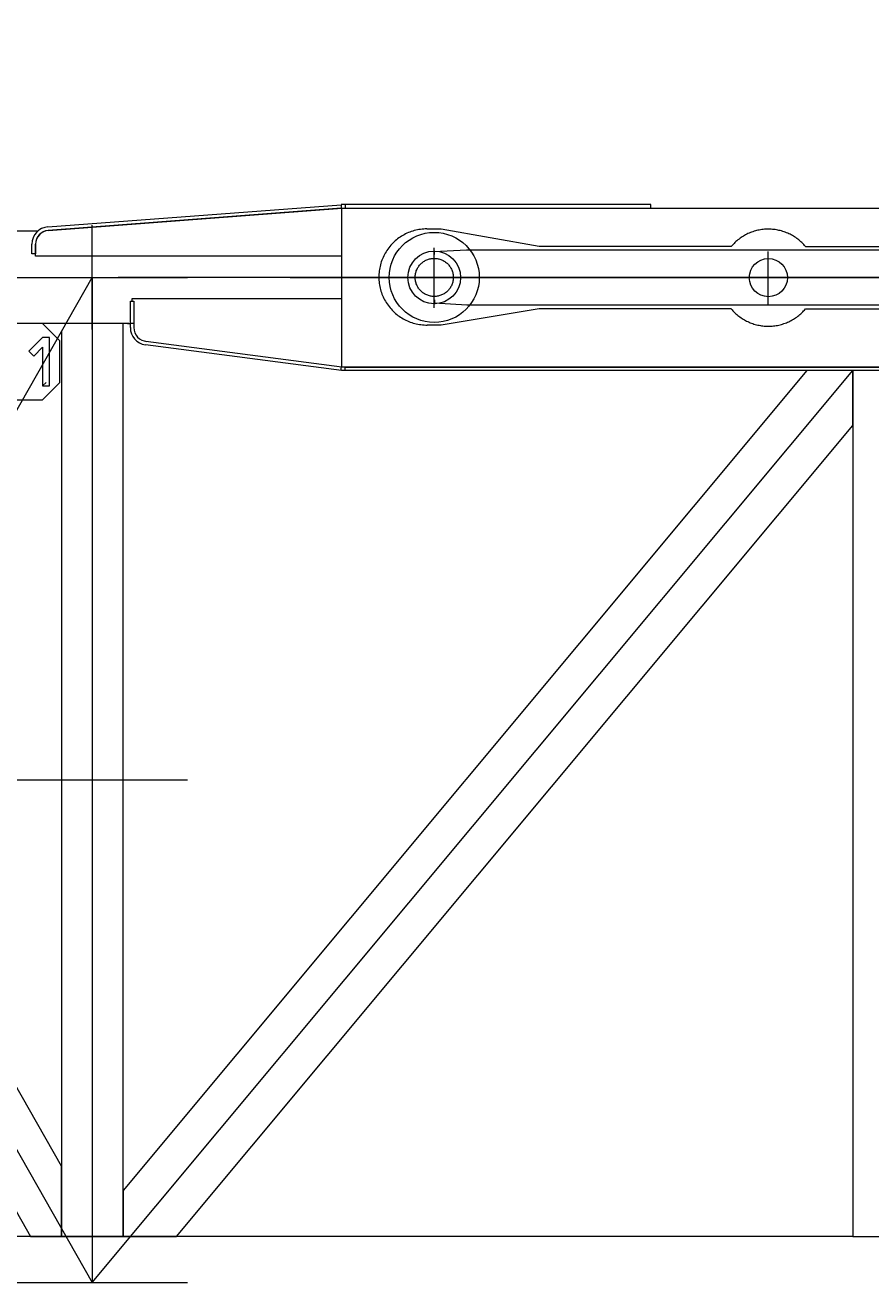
# Model space of a CAD drawing. Extents: x 22073 to 142282, y 6659 to 108851.
# Tile 48 of 68: x 72021 to 73241, y 68281 to 70107. Entities that reach past the tile are written whole.
import ezdxf
from ezdxf.enums import TextEntityAlignment as Align

# ---------------------------------------------------------------- set-up
doc = ezdxf.new("R2010")
doc.units = 0
doc.header["$LTSCALE"] = 150
doc.header["$MEASUREMENT"] = 0
doc.linetypes.add('CENTER', pattern=[50.5, 30, -9, 2.5, -9])
doc.linetypes.add('HIDDEN', pattern=[12.6, 8.4, -4.2])
doc.layers.add('11', color=7, linetype='Continuous')
doc.styles.get("Standard").update_dxf_attribs({"font": 'txt', "bigfont": 'bigfont'})
doc.dimstyles.get("Standard").update_dxf_attribs({"dimtxt": 0.18, "dimasz": 0.18, "dimexe": 0.18, "dimexo": 0.0625, "dimgap": 0.09, "dimtad": 0, "dimtih": 1, "dimtoh": 1, "dimdec": 4, "dimzin": 0, "dimdsep": 46, "dimtxsty": 'Standard', "dimcen": 0.09, "dimadec": 0, "dimazin": 0, "dimtfac": 1, "dimtdec": 4, "dimtofl": 0, "dimtmove": 0, "dimatfit": 0, "dimfxl": 1, "dimtolj": 1, "dimtzin": 0, "dimarcsym": 0})

# ---------------------------------------------------------------- blocks, each defined once
blk = doc.blocks.new('*D12')
at = {"layer": '11', "color": 7, "linetype": 'Continuous', "lineweight": 9}
for p, q in [((63750.5, 68292.9), (63129.3, 70611.1)), ((63750.5, 68292.9), (64371.6, 70611.1)), ((62550.5, 68292.9), (66555.1, 68292.9)), ((64907.9, 61815.8), (67773.5, 64220.3)), ((65827.2, 62587.1), (67793.2, 61210.5)), ((65827.2, 62587.1), (66841.5, 60412))]:
    blk.add_line(p, q, dxfattribs=at)
blk.add_arc((72627.1, 68292.9), 8876.6, 149.0176, -109.0176, dxfattribs=at)
at = {"layer": '11', "color": 7, "linetype": 'Continuous', "lineweight": 9, "oblique": 15, "width": 0.5}
blk.add_text('40%%d', height=2400, rotation=-67.1693, dxfattribs=at).set_placement((63400.8, 66160.7), align=Align.BOTTOM_LEFT)
blk = doc.blocks.new('*G19')
at = {"layer": '11', "color": 7, "linetype": 'Continuous', "lineweight": 9}
for p, q in [((72053.7, 69815.7), (72477, 69847.8)), ((72477, 69842.8), (72054.1, 69810.7)), ((72054.4, 69810.7), (72477.6, 69842.8)), ((72923.9, 69847.9), (72477, 69847.9)), ((72477, 69847.8), (72477, 69842.8)), ((72477.6, 69842.8), (73637.6, 69842.8)), ((72482.6, 69847.9), (72482.6, 69842.8)), ((72482.6, 69842.8), (72923.9, 69842.9)), ((72923.9, 69842.9), (72923.9, 69847.9)), ((72923.9, 69844.6), (72923.9, 69845.2)), ((72039, 69809.4), (67864.6, 69809.4)), ((72030.6, 69777.1), (72030.6, 69790.8)), ((72035.6, 69790.8), (72035.6, 69777.1)), ((72035.9, 69773.4), (72035.9, 69790.8)), ((72035.6, 69777.1), (72030.6, 69777.1)), ((72477.6, 69773.4), (72035.9, 69773.4)), ((72477.6, 69712.4), (72477.6, 69773.4)), ((72611.1, 69780.1), (72657.6, 69782.6)), ((72611.1, 69775.4), (72611.1, 69780.1)), ((72657.6, 69782.6), (73566.9, 69782.6)), ((72172.6, 69670.6), (72172.6, 69708.7)), ((72172.6, 69708.7), (72177.6, 69708.7)), ((72175, 69712.4), (72477.6, 69712.4)), ((72175, 69708.7), (72175, 69712.4)), ((72177.6, 69708.7), (72177.6, 69670.6)), ((72611.1, 69705.8), (72611.1, 69710.4)), ((72658.3, 69702.9), (72611.1, 69705.8)), ((73560.7, 69702.9), (72658.3, 69702.9)), ((72170.4, 69676.4), (67864.6, 69676.4)), ((71279.1, 69676.4), (72028.5, 68359.4)), ((72073.1, 68461), (71381.5, 69676.4)), ((72046, 69676.4), (71996, 69676.4)), ((72071, 69651.4), (72046, 69676.4)), ((72073.1, 69665), (72073.1, 68359.4)), ((72162, 68359.4), (72162, 69676.4)), ((72168.4, 69676.4), (72172.6, 69676.4)), ((72177.6, 69676.4), (72171.6, 69676.4)), ((72046, 69656.4), (72026, 69636.4)), ((72033.1, 69629.3), (72046, 69642.3)), ((72056, 69656.4), (72046, 69656.4)), ((72046, 69642.3), (72046, 69586.4)), ((72056, 69586.4), (72056, 69656.4)), ((72071, 69591.4), (72071, 69651.4)), ((72477.3, 69608.6), (72194.4, 69645.8)), ((72477.6, 69613.5), (72195, 69650.5)), ((72026, 69636.4), (72033.1, 69629.3)), ((73148.9, 69608.6), (72162, 68425.5)), ((72476.7, 69613.7), (72476, 69608.8)), ((73621.1, 69608.6), (72477.3, 69608.6)), ((73637.7, 69613.5), (72477.6, 69613.5)), ((72482.6, 69608.6), (72482.6, 69613.5)), ((72482.6, 69613.5), (73621.1, 69613.5)), ((73215.1, 69608.6), (73148.9, 69608.6)), ((73215.1, 69529.3), (73215.1, 69608.6)), ((73316.7, 69608.6), (73215.1, 69608.6)), ((73215.1, 69608.6), (73215.1, 68359.4)), ((72051, 69591.4), (72046, 69586.4)), ((72046, 69566.4), (72071, 69591.4)), ((72046, 69586.4), (72056, 69586.4)), ((71996, 69566.4), (72046, 69566.4)), ((72239.2, 68359.4), (73215.1, 69529.3)), ((72073.1, 68359.4), (72073.1, 68461)), ((72162, 68425.5), (72162, 68359.4)), ((73216.1, 68359.4), (67864.6, 68359.4)), ((72028.5, 68359.4), (72073.1, 68359.4)), ((72073.1, 68359.4), (72162, 68359.4)), ((72162, 68359.4), (72239.2, 68359.4)), ((73215.1, 68359.4), (73287.4, 68359.4))]:
    blk.add_line(p, q, dxfattribs=at)
at = {"layer": '11', "color": 7, "linetype": 'HIDDEN', "lineweight": 9}
for p, q in [((72477.6, 69613.5), (72477.6, 69842.8)), ((72477.6, 69842.8), (72482.6, 69842.8)), ((72117.6, 69667.8), (72117.6, 69818.1)), ((72611.1, 69781.2), (72611.1, 69775.8)), ((72042.4, 69742.9), (72192.7, 69742.9)), ((72611.3, 69710.4), (72611.3, 69704.3)), ((72158.8, 69676.4), (72076.3, 69676.4)), ((72482.6, 69613.5), (72477.6, 69613.5)), ((72076.3, 68359.4), (72158.8, 68359.4))]:
    blk.add_line(p, q, dxfattribs=at)
at = {"layer": '11', "color": 7, "linetype": 'CENTER', "lineweight": 9}
for p, q in [((72611.1, 69699), (72611.1, 69785.6)), ((73093.2, 69703.5), (73093.2, 69780.4)), ((67755.1, 69742.9), (73755.1, 69742.9)), ((71292.5, 68292.9), (72117.6, 69742.9)), ((71292.5, 69742.9), (72117.6, 68292.9)), ((72117.6, 69742.9), (72117.6, 68292.9)), ((72588.5, 69742.9), (72154.8, 69742.9)), ((72117.6, 68292.9), (73215.1, 69608.6)), ((67755.1, 69017.9), (73755.1, 69017.9)), ((67755.1, 68292.9), (73755.1, 68292.9))]:
    blk.add_line(p, q, dxfattribs=at)
at = {"layer": '11', "color": 7, "linetype": 'Continuous', "lineweight": 9}
for centre, radius in [((72611.1, 69742.9), 65), ((72611.1, 69742.9), 38), ((73093.3, 69742.6), 27.5)]:
    blk.add_circle(centre, radius, dxfattribs=at)
at = {"layer": '11', "color": 7, "linetype": 'HIDDEN', "lineweight": 9}
blk.add_circle((72611.1, 69742.9), 27.5, dxfattribs=at)
at = {"layer": '11', "color": 7, "linetype": 'Continuous', "lineweight": 9}
for centre, radius, start, end in [((72055.6, 69790.8), 25, 94.338, 179.9978), ((72055.6, 69790.8), 20, 94.3382, 179.9978), ((72055.9, 69790.8), 20, 94.3375, 179.9891), ((72197.6, 69670.6), 25, 180, -97.4911), ((72197.6, 69670.6), 20, 180, -92.9941)]:
    blk.add_arc(centre, radius, start, end, dxfattribs=at)
blk = doc.blocks.new('*G21')
at = {"layer": '11', "color": 7, "linetype": 'HIDDEN', "lineweight": 9}
for p, q in [((72600.5, 69812.8), (72621.2, 69812.8)), ((72621.2, 69812.8), (72762.7, 69787.8)), ((73453.2, 69787.5), (73595.2, 69812.3)), ((73595.2, 69812.3), (73666.2, 69812.3)), ((72762.7, 69787.8), (73039.7, 69787.8)), ((73146.9, 69787.5), (73453.2, 69787.5)), ((72762.6, 69697.8), (72621.1, 69674.2)), ((73039.7, 69697.6), (72762.6, 69697.6)), ((73453.2, 69697.3), (73146.8, 69697.3)), ((73595.1, 69672.2), (73453.2, 69697.3)), ((72621.1, 69674.2), (72601.1, 69674.2)), ((73668.7, 69672.2), (73595.1, 69672.2))]:
    blk.add_line(p, q, dxfattribs=at)
at = {"layer": '11', "color": 7, "linetype": 'Continuous', "lineweight": 9}
for p, q in [((73666.2, 69812.2), (73760.2, 69812.2)), ((73760.1, 69672.1), (73668.7, 69672.1))]:
    blk.add_line(p, q, dxfattribs=at)
at = {"layer": '11', "color": 7, "linetype": 'CENTER', "lineweight": 9}
for p, q in [((73755.1, 69804.5), (73755.1, 69687)), ((73755.1, 69689.9), (73755.1, 69798.1))]:
    blk.add_line(p, q, dxfattribs=at)
at = {"layer": '11', "color": 7, "linetype": 'HIDDEN', "lineweight": 9}
for centre, radius, start, end in [((72600.5, 69743.5), 69.3, 90, -89.5209), ((73093.3, 69742.5), 70, 40.0008, 139.8162), ((73093.3, 69742.5), 70, -140.0136, -40.1776)]:
    blk.add_arc(centre, radius, start, end, dxfattribs=at)
at = {"layer": '11', "color": 7, "linetype": 'Continuous', "lineweight": 9}
blk.add_arc((73757.6, 69742.1), 70.1, -87.9355, 87.8656, dxfattribs=at)
blk = doc.blocks.new('*G20')
at = {"layer": '11', "color": 7, "linetype": 'CENTER', "lineweight": 9}
for p, q in [((72611.1, 69699), (72611.1, 69785.6)), ((73093.2, 69703.5), (73093.2, 69780.4)), ((72611.1, 69734.3), (72611.1, 69759.3)), ((72611.1, 69730.2), (72611.1, 69757.9)), ((72403, 69742.9), (73755.1, 69742.9)), ((72403, 69742.9), (73894.7, 69742.9)), ((73707.3, 69742.9), (72588.5, 69742.9))]:
    blk.add_line(p, q, dxfattribs=at)
at = {"layer": '11', "color": 7, "linetype": 'Continuous', "lineweight": 9}
blk.add_circle((73093.3, 69742.6), 27.5, dxfattribs=at)
at = {"color": 7, "linetype": 'Continuous', "lineweight": 9}
blk.add_blockref('*G21', (0, 0), dxfattribs=at)

msp = doc.modelspace()

# ---------------------------------------------------------------- block references
at = {"color": 7, "linetype": 'Continuous', "lineweight": 9}
for name in ['*G19', '*G20']:
    msp.add_blockref(name, (0, 0), dxfattribs=at)

# ---------------------------------------------------------------- dimensions: what is measured, and where the dimension line sits
at = {"layer": '11', "color": 7, "linetype": 'Continuous', "lineweight": 9}
dim = msp.add_angular_dim_2l(base=(64285.78657, 65256.91721), line1=((72627.10473, 68292.90873), (68692.7936, 64991.62972)), line2=((72627.10473, 68292.90873), (67755.08199, 68292.90873)), text='40ﾟ', dimstyle='Standard', dxfattribs=at)
dim.commit()
dim.dimension.update_dxf_attribs({"geometry": '*D12', "text_midpoint": (64099.21111, 64501.68176)})

doc.saveas('drawing.dxf')
